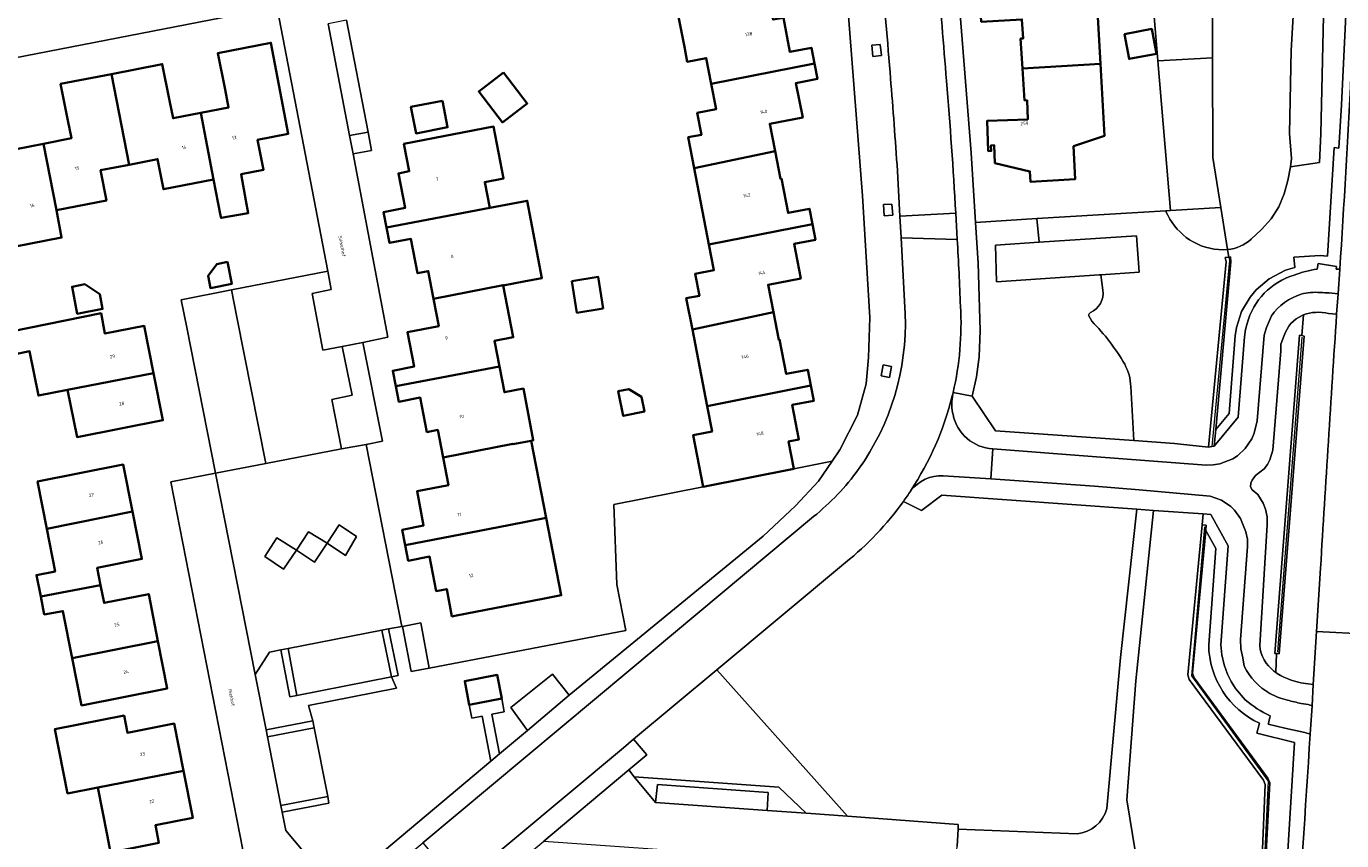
# Model space of a CAD drawing. Header units: metres. Extents: x 197700 to 204338, y 317132 to 325229.
# Tile 75 of 256: x 199098 to 199240, y 320131 to 320218. Entities that reach past the tile are written whole.
import ezdxf
from ezdxf.enums import TextEntityAlignment as Align

# ---------------------------------------------------------------- set-up
doc = ezdxf.new("R2010")
doc.units = ezdxf.units.M
for name, color, linetype, lineweight in [('B-WE-GR-BEPLANTING_CULTUUR_BODEMBEDEKKER-GV', 90, 'Continuous', 18), ('B-WE-GR-BEPLANTING_CULTUUR_BOSPLANTSOEN-GV', 90, 'Continuous', 18), ('B-WE-GR-BEPLANTING_CULTUUR_HEESTERS-GV', 90, 'Continuous', 18), ('B-WE-GR-GROENVOORZIENING-GV', 80, 'Continuous', 18), ('B-WE-GW-TALUD_KRUIN-G', 90, 'Continuous', 18), ('B-WE-IE-TERREINAFSCHEIDING_KUNSTMATIG_MUUR-GV', 90, 'Continuous', 18), ('B-WE-KW-KUNSTWERK_GELUIDSWERING_SCHERM-G', 170, 'Continuous', 18), ('B-WE-OG-BEBOUWING-GV', 7, 'Continuous', 35), ('B-WE-OG-BEBOUWING-T18', 10, 'Continuous', 18), ('B-WE-OG-TERREIN_CULTUURSCHEIDING-GV', 7, 'Continuous', 18), ('B-WE-OG-TERREIN_ERF-GV', 7, 'Continuous', 18), ('B-WE-OG-TOPOGRAFIE-T18', 10, 'Continuous', 18), ('B-WE-OG-WATER_GREPPEL-GV', 160, 'Continuous', 18), ('B-WE-OG-WEG-GV', 7, 'Continuous', 18), ('B-WE-VH-ONVERHARD-GV', 252, 'Continuous', 18), ('B-WE-VH-VERHARDING_ASFALT-GV', 252, 'Continuous', 18), ('B-WE-VH-VERHARDING_BETONSTRAATSTEEN-GV', 252, 'Continuous', 18), ('B-WE-VH-VERHARDING_HALFVERHARDING-GV', 252, 'Continuous', 18), ('B-WE-VH-VERHARDING_TEGEL-GV', 252, 'Continuous', 18)]:
    doc.layers.add(name, color=color, linetype=linetype, lineweight=lineweight)
doc.styles.add('NLCS-ISO-M200-T18', font='NLCS-ISO.ttf', dxfattribs={"height": 0.36})

msp = doc.modelspace()

# ---------------------------------------------------------------- linework, layer by layer
at = {"layer": 'B-WE-GR-BEPLANTING_CULTUUR_BODEMBEDEKKER-GV'}
for points in [[(199133.091, 320206.447), (199133.467, 320204.474), (199135.454, 320204.851), (199135.075, 320206.825)], [(199130.684, 320162.595), (199132.638, 320161.277), (199133.851, 320163.312), (199131.976, 320164.571)], [(199127.367, 320161.862), (199125.254, 320163.164), (199123.955, 320161.172), (199125.987, 320159.814)], [(199127.367, 320161.862), (199129.325, 320160.54), (199130.684, 320162.595), (199128.675, 320163.828)], [(199127.418, 320146.196), (199126.661, 320146.047), (199125.709, 320151.112), (199124.458, 320150.867), (199122.945, 320148.463), (199124.099, 320142.52), (199129.124, 320143.486), (199128.677, 320145.131), (199138.155, 320146.997), (199137.592, 320148.203)]]:
    msp.add_lwpolyline(points, close=True, dxfattribs=at)
at = {"layer": 'B-WE-GR-BEPLANTING_CULTUUR_BOSPLANTSOEN-GV'}
msp.add_lwpolyline([(199231.305, 320128.808), (199231.637, 320136.627), (199231.438, 320137.08), (199223.443, 320147.936), (199223.307, 320148.432), (199224.824, 320164.555), (199224.935, 320165.739), (199219.593, 320166.123), (199217.696, 320147.797), (199216.718, 320134.992), (199217.681, 320129.276)], dxfattribs=at)
at = {"layer": 'B-WE-GR-BEPLANTING_CULTUUR_HEESTERS-GV'}
for points in [[(199220.915, 320198.37), (199207.031, 320197.517), (199207.299, 320194.971), (199217.764, 320195.67), (199218.058, 320191.745), (199213.925, 320191.471), (199214.168, 320189.824)], [(199227.577, 320194.191), (199226.844, 320198.704), (199221.431, 320198.402), (199220.915, 320198.37)], [(199217.163, 320179.441), (199217.47, 320173.635), (199221.867, 320173.329), (199222.511, 320173.256), (199225.516, 320172.914), (199227.412, 320192.866), (199227.33, 320193.337), (199227.709, 320193.379), (199227.577, 320194.191)], [(199212.617, 320187.121), (199212.952, 320186.472)], [(199131.687, 320125.191), (199148.277, 320139.131), (199147.346, 320143.995), (199146.243, 320143.784), (199145.972, 320145.201), (199145.483, 320147.757), (199148.981, 320148.426), (199149.47, 320145.871), (199149.741, 320144.454), (199148.407, 320144.199), (199149.225, 320139.928), (199152.235, 320142.457), (199150.433, 320144.931), (199154.928, 320148.501), (199156.738, 320146.234), (199177.596, 320163.359), (199181.094, 320166.616), (199183.542, 320169.271), (199185.009, 320171.415), (199180.9, 320170.61), (199171.15, 320168.67), (199161.53, 320166.77), (199161.85, 320158.15), (199162.836, 320153.215), (199141.672, 320149.148), (199139.735, 320148.776), (199138.783, 320153.647), (199138.703, 320153.631), (199137.287, 320153.367), (199138.326, 320148.348), (199137.592, 320148.203), (199138.155, 320146.997), (199128.677, 320145.131), (199129.124, 320143.486), (199129.273, 320142.735), (199130.738, 320135.335), (199130.876, 320134.612), (199125.835, 320133.649), (199126.228, 320131.684), (199130.546, 320126.548)]]:
    msp.add_lwpolyline(points, dxfattribs=at)
for points in [[(199221.378, 320197.465, -0.0382681), (199220.915, 320198.37)], [(199220.915, 320198.37, 0.0382681), (199221.378, 320197.465)], [(199223.863, 320195.014, -0.1260126), (199221.378, 320197.465)], [(199221.378, 320197.465, 0.1260126), (199223.863, 320195.014)], [(199227.577, 320194.191, -0.1436186), (199223.863, 320195.014)], [(199223.863, 320195.014, 0.1436186), (199227.577, 320194.191)], [(199214.168, 320189.824, -0.3276202), (199212.827, 320187.418)], [(199212.827, 320187.418, 0.1902875), (199212.617, 320187.121)], [(199212.952, 320186.472, -0.0649952), (199216.502, 320181.872)], [(199216.502, 320181.872, -0.1121714), (199217.163, 320179.441)]]:
    msp.add_lwpolyline(points, format="xyb", dxfattribs=at)
at = {"layer": 'B-WE-GR-GROENVOORZIENING-GV'}
for points in [[(199240.472, 320223.185), (199239.839, 320209.75), (199239.538, 320205.114), (199239.028, 320205.173), (199238.324, 320193.494), (199237.537, 320193.561), (199234.687, 320193.379), (199234.801, 320192.276), (199233.798, 320191.98), (199232.061, 320191.03), (199230.662, 320189.841), (199230.016, 320189.086), (199229.081, 320187.518), (199228.528, 320185.811), (199228.392, 320184.903), (199227.73, 320176.563), (199226.297, 320174.82)], [(199237.222, 320192.085), (199237.323, 320192.686), (199239.295, 320192.353), (199239.275, 320192.094), (199239.658, 320192.078)], [(199226.297, 320174.82), (199226.138, 320173.052), (199228.702, 320176.171), (199229.386, 320184.789), (199229.505, 320185.581), (199229.68, 320186.228)]]:
    msp.add_lwpolyline(points, dxfattribs=at)
for points in [[(199239.658, 320192.078, 0.0034457), (199240.852, 320212.972)], [(199229.68, 320186.228, -0.2619053), (199234.732, 320191.435)], [(199234.732, 320191.435, -0.0610757), (199237.222, 320192.085)]]:
    msp.add_lwpolyline(points, format="xyb", dxfattribs=at)
at = {"layer": 'B-WE-GW-TALUD_KRUIN-G'}
msp.add_lwpolyline([(199226.187, 320263.095), (199226.18, 320262.33), (199226.04, 320246.906), (199225.91, 320232.688), (199225.916, 320230.027), (199225.948, 320214.83), (199225.971, 320204.086), (199226.844, 320198.704)], dxfattribs=at)
at = {"layer": 'B-WE-IE-TERREINAFSCHEIDING_KUNSTMATIG_MUUR-GV'}
for points in [[(199225.879, 320172.995), (199226.138, 320173.052), (199226.297, 320174.82), (199227.924, 320192.887), (199227.899, 320193.4), (199227.709, 320193.379), (199227.33, 320193.337), (199227.412, 320192.866), (199225.516, 320172.914)], [(199235.566, 320184.941), (199235.323, 320184.997), (199232.653, 320150.714), (199232.847, 320150.711), (199233.138, 320150.707), (199235.809, 320184.885)], [(199224.824, 320164.555), (199223.307, 320148.432), (199223.443, 320147.936), (199231.438, 320137.08), (199231.637, 320136.627), (199231.305, 320128.808), (199231.544, 320128.75), (199231.684, 320128.63), (199232.122, 320136.805), (199231.918, 320137.31), (199223.967, 320148.12), (199223.786, 320148.609), (199225.228, 320163.978), (199225.279, 320164.523)]]:
    msp.add_lwpolyline(points, close=True, dxfattribs=at)
at = {"layer": 'B-WE-KW-KUNSTWERK_GELUIDSWERING_SCHERM-G'}
for points in [[(199227.577, 320194.191), (199227.709, 320193.379)], [(199227.709, 320193.379), (199227.767, 320193.019), (199225.879, 320172.995)], [(199232.971, 320150.879), (199235.592, 320184.781)], [(199225.078, 320164.338), (199223.709, 320148.333), (199231.943, 320137.002), (199231.544, 320128.75)]]:
    msp.add_lwpolyline(points, dxfattribs=at)
at = {"layer": 'B-WE-OG-BEBOUWING-GV'}
for points in [[(199205.504, 320213.672), (199213.893, 320214.161), (199213.469, 320221.767), (199210.058, 320222.506), (199209.803, 320226.021), (199205.02, 320225.749), (199205.086, 320224.591), (199201.482, 320223.349), (199201.596, 320221.352), (199201.232, 320221.331), (199201.197, 320221.93), (199200.888, 320221.912), (199201.071, 320218.707), (199205.444, 320218.957), (199205.562, 320216.9), (199205.292, 320216.885)], [(199172, 320212.04), (199183.115, 320214.229), (199182.79, 320215.9), (199180.48, 320215.45), (199179.77, 320219.14), (199178.67, 320218.93), (199178.09, 320221.88), (199168.35, 320219.97), (199168.387, 320219.782), (199169.117, 320216.014), (199169.43, 320214.4), (199171.47, 320214.8)], [(199216.469, 320217.363), (199216.982, 320214.7), (199219.925, 320215.266), (199219.412, 320217.93)], [(199117.089, 320208.906), (199118.447, 320201.725), (199119.216, 320197.851), (199119.266, 320197.601), (199122.18, 320198.112), (199121.933, 320199.468), (199121.418, 320202.302), (199123.83, 320202.77), (199123.19, 320206.01), (199126.5, 320206.65), (199124.62, 320216.45), (199118.91, 320215.32), (199119.697, 320211.398), (199120.08, 320209.49)], [(199107.478, 320213.077), (199109.36, 320203.32), (199112.43, 320203.92), (199113.06, 320200.68), (199118.447, 320201.725), (199117.089, 320208.906), (199114.09, 320208.32), (199113.716, 320210.214), (199112.94, 320214.14)], [(199172, 320212.04), (199172.53, 320209.28), (199170.5, 320208.89), (199170.95, 320206.55), (199169.53, 320206.27), (199170.175, 320202.939), (199178.885, 320204.769), (199178.31, 320207.73), (199181.85, 320208.41), (199181.13, 320212.11), (199183.44, 320212.56), (199183.115, 320214.229)], [(199213.893, 320214.161), (199205.504, 320213.672), (199205.731, 320210.242), (199206.001, 320210.252), (199206.079, 320208.193), (199201.702, 320208.027), (199201.825, 320204.787), (199202.135, 320204.799), (199202.112, 320205.399), (199202.462, 320205.412), (199202.533, 320203.503), (199206.3, 320202.594), (199206.37, 320201.476), (199211.191, 320201.78), (199211.001, 320205.307), (199214.326, 320206.411)], [(199100.169, 320205.583), (199101.539, 320198.433), (199106.92, 320199.48), (199106.29, 320202.72), (199109.36, 320203.32), (199107.478, 320213.077), (199102, 320212.01), (199102.779, 320208.087), (199103.16, 320206.17)], [(199149.666, 320213.252), (199146.99, 320211.201), (199149.541, 320207.873), (199152.216, 320209.924)], [(199090.58, 320209.779), (199092.437, 320200.02), (199093.621, 320193.844), (199102.108, 320195.471), (199101.539, 320198.433), (199100.169, 320205.583), (199097.2, 320205), (199096.815, 320206.925), (199096.03, 320210.85)], [(199143.094, 320210.186), (199139.695, 320209.531), (199140.242, 320206.69), (199143.642, 320207.345)], [(199137.07, 320196.567), (199148.167, 320198.679), (199147.63, 320201.45), (199149.67, 320201.85), (199148.59, 320207.42), (199138.94, 320205.56), (199139.51, 320202.61), (199138.35, 320202.39), (199139.06, 320198.67), (199136.75, 320198.23)], [(199170.175, 320202.939), (199171.766, 320194.719), (199182.906, 320196.909), (199182.58, 320198.59), (199180.28, 320198.14), (199179.56, 320201.83), (199179.46, 320201.81), (199178.885, 320204.769)], [(199137.07, 320196.567), (199137.39, 320194.9), (199139.7, 320195.34), (199140.41, 320191.65), (199141.55, 320191.87), (199142.122, 320188.9), (199149.62, 320190.37), (199149.63, 320190.32), (199151.83, 320190.74), (199153.795, 320191.115), (199152.204, 320199.447), (199148.167, 320198.679)], [(199182.906, 320196.909), (199171.766, 320194.719), (199172.3, 320191.96), (199170.28, 320191.57), (199170.73, 320189.22), (199169.33, 320188.95), (199169.977, 320185.602), (199178.697, 320187.439), (199178.12, 320190.41), (199181.65, 320191.09), (199180.93, 320194.8), (199183.23, 320195.24)], [(199119.952, 320192.858), (199118.807, 320192.637), (199117.868, 320191.346), (199118.118, 320190.048), (199120.409, 320190.49)], [(199160.392, 320187.843), (199159.852, 320191.24), (199157.013, 320190.789), (199157.553, 320187.392)], [(199106.199, 320189.393), (199104.585, 320190.453), (199103.226, 320190.191), (199103.786, 320187.286), (199106.504, 320187.809)], [(199142.122, 320188.9), (199142.69, 320185.95), (199139.32, 320185.3), (199140.03, 320181.59), (199137.73, 320181.15), (199138.055, 320179.482), (199149.213, 320181.611), (199148.68, 320184.36), (199150.7, 320184.75), (199150.7, 320184.752), (199149.63, 320190.32), (199149.62, 320190.37)], [(199102.754, 320179.104), (199112.001, 320180.895), (199111, 320185.98), (199106.772, 320185.157), (199106.346, 320187.346), (199096.675, 320185.358), (199097.145, 320182.944), (199098.664, 320183.249), (199099.607, 320178.484)], [(199169.977, 320185.602), (199171.572, 320177.35), (199182.716, 320179.578), (199182.39, 320181.26), (199180.08, 320180.81), (199179.37, 320184.51), (199179.27, 320184.49), (199178.697, 320187.439)], [(199152.641, 320173.627), (199152.86, 320173.67), (199151.79, 320179.23), (199149.75, 320178.84), (199149.213, 320181.611), (199138.055, 320179.482), (199138.38, 320177.81), (199140.69, 320178.26), (199141.41, 320174.55), (199142.58, 320174.78), (199143.15, 320171.81), (199150.65, 320173.29), (199150.66, 320173.24)], [(199112.001, 320180.895), (199102.754, 320179.104), (199103.76, 320174.02), (199113, 320175.82)], [(199164.5, 320178.348), (199163.142, 320179.175), (199161.999, 320178.943), (199162.538, 320176.292), (199164.824, 320176.757)], [(199182.716, 320179.578), (199171.572, 320177.35), (199172.1, 320174.62), (199170.07, 320174.23), (199171.15, 320168.67), (199180.9, 320170.61), (199180.33, 320173.55), (199181.45, 320173.77), (199180.73, 320177.47), (199183.04, 320177.91)], [(199154.26, 320165.31), (199152.641, 320173.627), (199150.66, 320173.24), (199150.65, 320173.29), (199143.15, 320171.81), (199143.72, 320168.84), (199140.35, 320168.19), (199141.06, 320164.5), (199138.76, 320164.05), (199139.081, 320162.373), (199150.244, 320164.529)], [(199100.505, 320164.15), (199109.733, 320165.991), (199108.73, 320171.06), (199099.51, 320169.22)], [(199109.733, 320165.991), (199100.505, 320164.15), (199101.406, 320159.561), (199099.4, 320159.168), (199099.855, 320156.847), (199106.305, 320158.084), (199105.936, 320159.954), (199110.74, 320160.9)], [(199150.244, 320164.529), (199139.081, 320162.373), (199139.4, 320160.71), (199141.71, 320161.16), (199142.42, 320157.44), (199143.55, 320157.66), (199144.11, 320154.71), (199144.613, 320154.807), (199148.678, 320155.593), (199153.89, 320156.6), (199155.879, 320156.987), (199154.26, 320165.31)], [(199103.243, 320150.215), (199112.474, 320152.056), (199111.48, 320157.11), (199106.682, 320156.165), (199106.305, 320158.084), (199099.855, 320156.847), (199100.23, 320154.932), (199102.24, 320155.29)], [(199103.243, 320150.215), (199104.245, 320145.147), (199113.475, 320146.966), (199112.474, 320152.056)], [(199149.47, 320145.871), (199148.981, 320148.426), (199145.483, 320147.757), (199145.972, 320145.201)], [(199105.989, 320136.292), (199115.223, 320138.112), (199114.23, 320143.18), (199109.186, 320142.193), (199108.823, 320144.048), (199101.384, 320142.594), (199102.739, 320135.665)], [(199115.223, 320138.112), (199105.989, 320136.292), (199106.99, 320131.21), (199107.361, 320129.319), (199112.562, 320130.338), (199112.19, 320132.236), (199116.219, 320133.031)]]:
    msp.add_lwpolyline(points, close=True, dxfattribs=at)
at = {"layer": 'B-WE-OG-TERREIN_CULTUURSCHEIDING-GV'}
for points in [[(199230.115, 320195.293), (199231.235, 320196.353), (199232.25, 320197.514), (199233.079, 320198.78), (199233.665, 320200.176), (199234.067, 320201.629), (199234.363, 320203.108), (199234.436, 320204), (199234.229, 320206.671), (199234.412, 320215.621), (199235.456, 320233.494), (199235.76, 320242.44), (199235.834, 320250), (199235.583, 320275.147)], [(199226.187, 320263.095), (199226.18, 320262.33), (199226.04, 320246.906), (199225.91, 320232.688), (199225.916, 320230.027), (199225.948, 320214.83), (199225.971, 320204.086), (199226.844, 320198.704), (199227.577, 320194.191)], [(199200.446, 320197.113), (199200.723, 320192.713), (199200.944, 320185.473), (199200.829, 320182.64), (199200.54, 320180.507), (199200.095, 320178.401), (199202.604, 320174.669), (199217.47, 320173.635), (199217.163, 320179.441)], [(199214.168, 320189.824), (199213.925, 320191.471), (199213.75, 320191.459), (199202.726, 320190.725), (199202.617, 320194.658), (199207.299, 320194.971), (199207.031, 320197.517), (199200.446, 320197.113)], [(199212.952, 320186.472), (199212.617, 320187.121)], [(199232.847, 320150.711), (199232.653, 320150.714), (199235.323, 320184.997), (199235.566, 320184.941), (199235.753, 320187.159)], [(199235.753, 320187.159), (199235.566, 320184.941)], [(199239.309, 320187.169), (199239.313, 320187.228), (199238.45, 320187.323)], [(199233.68, 320184.947), (199233.305, 320184.027), (199233.312, 320183.303), (199232.44, 320172.602), (199232.128, 320171.554), (199231.878, 320171.067), (199231.51, 320170.598), (199230.565, 320169.873), (199230.211, 320169.393), (199230.062, 320169.045), (199230.053, 320168.666), (199230.222, 320168.319), (199230.813, 320167.83), (199231.416, 320166.918), (199231.672, 320166.251), (199231.837, 320165.417), (199231.853, 320164.567), (199231.042, 320151.571)], [(199235.566, 320184.941), (199235.809, 320184.885), (199233.138, 320150.707), (199232.847, 320150.711), (199232.751, 320148.698)], [(199214.568, 320134.037), (199216.038, 320150.287), (199217.821, 320166.252), (199196.825, 320167.766), (199194.647, 320166.112), (199192.684, 320167.086)], [(199224.935, 320165.739), (199224.824, 320164.555), (199225.279, 320164.523), (199225.228, 320163.978), (199226.307, 320162.023), (199225.541, 320151.66)], [(199229.476, 320145.728), (199228.443, 320146.967), (199227.949, 320147.699), (199227.556, 320148.489), (199227.193, 320149.52), (199226.951, 320150.586), (199226.846, 320151.675), (199227.632, 320162.313), (199225.774, 320165.679), (199224.935, 320165.739)], [(199225.541, 320151.66), (199226.307, 320162.023), (199225.228, 320163.978), (199223.786, 320148.609), (199223.967, 320148.12), (199231.918, 320137.31), (199232.122, 320136.805), (199231.684, 320128.63)], [(199186.465, 320160.524), (199172.627, 320148.98), (199186.686, 320133.217), (199198.588, 320132.324), (199198.574, 320131.839)], [(199236.244, 320147.475), (199236.802, 320147.388), (199237.156, 320153.091), (199237.579, 320159.919)], [(199232.751, 320148.698), (199232.847, 320150.711)], [(199231.019, 320143.223), (199230.716, 320142.141), (199234.786, 320141.146), (199231.079, 320080.984), (199229.332, 320052.478), (199225.423, 319992.391), (199224.179, 319975.323), (199224.592, 319975.304), (199220.412, 319924.268), (199217.477, 319895.192), (199213.984, 319866.376), (199212.795, 319857.573), (199209.004, 319831.199), (199206.103, 319813.416), (199202.966, 319795.763), (199204.245, 319795.529), (199206.706, 319810.197), (199207.773, 319816.517)], [(199217.477, 319895.192), (199220.412, 319924.268), (199224.592, 319975.304), (199224.179, 319975.323), (199225.423, 319992.391), (199229.332, 320052.478), (199231.079, 320080.984), (199234.786, 320141.146), (199230.716, 320142.141), (199231.019, 320143.223)], [(199236.473, 320142.047), (199235.887, 320142.209), (199233.749, 320142.699), (199231.926, 320143.122)], [(199198.574, 320131.839), (199211.378, 320131.331)]]:
    msp.add_lwpolyline(points, dxfattribs=at)
for points in [[(199227.577, 320194.191, 0.1511948), (199230.115, 320195.293)], [(199212.827, 320187.418, 0.3276202), (199214.168, 320189.824)], [(199212.617, 320187.121, -0.1902875), (199212.827, 320187.418)], [(199235.601, 320187.094, 0.2245887), (199233.68, 320184.947)], [(199235.753, 320187.159, 0.0103195), (199235.601, 320187.094)], [(199237.032, 320187.426, 0.0879456), (199235.753, 320187.159)], [(199238.45, 320187.323, 0.074067), (199237.032, 320187.426)], [(199237.579, 320159.919, -0.0019145), (199239.309, 320187.169)], [(199216.502, 320181.872, 0.0649952), (199212.952, 320186.472)], [(199217.163, 320179.441, 0.1121714), (199216.502, 320181.872)], [(199192.684, 320167.086, -0.0681556), (199186.465, 320160.524)], [(199231.019, 320143.223, -0.2882511), (199225.541, 320151.66)], [(199225.541, 320151.66, 0.2882511), (199231.019, 320143.223)], [(199231.042, 320151.571, 0.2189771), (199232.569, 320148.842)], [(199232.569, 320148.842, 0.0121055), (199232.751, 320148.698)], [(199232.751, 320148.698, 0.083002), (199234.172, 320147.96)], [(199234.172, 320147.96, 0.0729466), (199236.244, 320147.475)], [(199232.159, 320144.034, -0.0699249), (199229.476, 320145.728)], [(199231.926, 320143.122, 0.0381295), (199232.159, 320144.034)], [(199233.53, 320093.266, -0.0033813), (199236.473, 320142.047)], [(199211.378, 320131.331, 0.3253129), (199214.568, 320134.037)]]:
    msp.add_lwpolyline(points, format="xyb", dxfattribs=at)
for points in [[(199120.962, 320186.932), (199124.088, 320171.17), (199132.235, 320172.739), (199131.174, 320178.049), (199133.354, 320178.508), (199132.289, 320183.751), (199130.222, 320183.369), (199129.068, 320189.469), (199131.118, 320189.881), (199130.739, 320191.864), (199120.384, 320189.846)], [(199163.133, 320138.224), (199163.732, 320137.472), (199179.292, 320136.33), (199182.217, 320133.552), (199186.686, 320133.217), (199172.627, 320148.98), (199163.653, 320141.494), (199165.07, 320139.827)]]:
    msp.add_lwpolyline(points, close=True, dxfattribs=at)
at = {"layer": 'B-WE-OG-TERREIN_ERF-GV'}
for points in [[(199198.575, 320222.243), (199199.975, 320204.585), (199200.446, 320197.113), (199207.031, 320197.517), (199220.915, 320198.37), (199221.431, 320198.402), (199220.074, 320214.504), (199218.805, 320229.619)], [(199179.77, 320219.14), (199180.48, 320215.45), (199182.79, 320215.9), (199183.115, 320214.229), (199183.44, 320212.56), (199181.13, 320212.11), (199181.85, 320208.41), (199178.31, 320207.73), (199178.885, 320204.769), (199179.46, 320201.81), (199179.56, 320201.83), (199180.28, 320198.14), (199182.58, 320198.59), (199182.906, 320196.909), (199183.23, 320195.24), (199180.93, 320194.8), (199181.65, 320191.09), (199178.12, 320190.41), (199178.697, 320187.439), (199179.27, 320184.49), (199179.37, 320184.51), (199180.08, 320180.81), (199182.39, 320181.26), (199182.716, 320179.578), (199183.04, 320177.91), (199180.73, 320177.47), (199181.45, 320173.77), (199180.33, 320173.55), (199180.9, 320170.61), (199185.009, 320171.415), (199185.839, 320172.627), (199187.735, 320176.383), (199188.681, 320179.738), (199188.927, 320182.591), (199189.071, 320186.896), (199188.304, 320199.961), (199186.46, 320223.518)], [(199121.588, 320129.61), (199113.851, 320169.194), (199118.678, 320170.144), (199115.573, 320185.799), (199114.979, 320188.793), (199120.384, 320189.846), (199130.739, 320191.864), (199124.99, 320221.903), (199121.859, 320221.299), (199120.567, 320219.386), (199083.24, 320212.145)], [(199213.469, 320221.767), (199213.893, 320214.161), (199214.326, 320206.411), (199211.001, 320205.307), (199211.191, 320201.78), (199206.37, 320201.476), (199206.3, 320202.594), (199202.533, 320203.503), (199202.462, 320205.412), (199202.112, 320205.399), (199202.135, 320204.799), (199201.825, 320204.787), (199201.702, 320208.027), (199206.079, 320208.193), (199206.001, 320210.252), (199205.731, 320210.242), (199205.504, 320213.672), (199205.292, 320216.885), (199205.562, 320216.9), (199205.444, 320218.957)], [(199132.763, 320218.863), (199135.075, 320206.825), (199135.454, 320204.851), (199133.467, 320204.474), (199137.222, 320184.765), (199134.506, 320184.176), (199136.62, 320173.579), (199134.878, 320173.211), (199138.703, 320153.631), (199138.783, 320153.647), (199140.744, 320154.038), (199141.672, 320149.148), (199162.836, 320153.215), (199161.85, 320158.15), (199161.53, 320166.77), (199171.15, 320168.67), (199170.07, 320174.23), (199172.1, 320174.62), (199171.572, 320177.35), (199169.977, 320185.602), (199169.33, 320188.95), (199170.73, 320189.22), (199170.28, 320191.57), (199172.3, 320191.96), (199171.766, 320194.719), (199170.175, 320202.939), (199169.53, 320206.27), (199170.95, 320206.55), (199170.5, 320208.89), (199172.53, 320209.28), (199172, 320212.04), (199171.47, 320214.8), (199169.43, 320214.4), (199169.117, 320216.014), (199168.387, 320219.782)], [(199097.2, 320205), (199100.169, 320205.583), (199103.16, 320206.17), (199102.779, 320208.087), (199102, 320212.01), (199107.478, 320213.077), (199112.94, 320214.14), (199113.716, 320210.214), (199114.09, 320208.32), (199117.089, 320208.906), (199120.08, 320209.49), (199119.697, 320211.398), (199118.91, 320215.32), (199124.62, 320216.45), (199126.5, 320206.65), (199123.19, 320206.01), (199123.83, 320202.77), (199121.418, 320202.302), (199121.933, 320199.468), (199122.18, 320198.112), (199119.266, 320197.601), (199119.216, 320197.851), (199118.447, 320201.725), (199113.06, 320200.68), (199112.43, 320203.92), (199109.36, 320203.32), (199106.29, 320202.72), (199106.92, 320199.48), (199101.539, 320198.433), (199102.108, 320195.471), (199093.621, 320193.844)], [(199107.361, 320129.319), (199106.99, 320131.21), (199105.989, 320136.292), (199102.739, 320135.665), (199101.384, 320142.594), (199108.823, 320144.048), (199109.186, 320142.193), (199114.23, 320143.18), (199115.223, 320138.112), (199116.219, 320133.031), (199112.19, 320132.236), (199112.562, 320130.338)]]:
    msp.add_lwpolyline(points, dxfattribs=at)
for points in [[(199225.916, 320230.027), (199218.805, 320229.619), (199220.074, 320214.504), (199225.948, 320214.83)], [(199216.469, 320217.363), (199219.412, 320217.93), (199219.925, 320215.266), (199216.982, 320214.7)], [(199226.844, 320198.704), (199225.971, 320204.086), (199225.948, 320214.83), (199220.074, 320214.504), (199221.431, 320198.402)], [(199149.666, 320213.252), (199152.216, 320209.924), (199149.541, 320207.873), (199146.99, 320211.201)], [(199143.094, 320210.186), (199143.642, 320207.345), (199140.242, 320206.69), (199139.695, 320209.531)], [(199152.641, 320173.627), (199154.26, 320165.31), (199155.879, 320156.987), (199153.89, 320156.6), (199148.678, 320155.593), (199144.613, 320154.807), (199144.11, 320154.71), (199143.55, 320157.66), (199142.42, 320157.44), (199141.71, 320161.16), (199139.4, 320160.71), (199139.081, 320162.373), (199138.76, 320164.05), (199141.06, 320164.5), (199140.35, 320168.19), (199143.72, 320168.84), (199143.15, 320171.81), (199142.58, 320174.78), (199141.41, 320174.55), (199140.69, 320178.26), (199138.38, 320177.81), (199138.055, 320179.482), (199137.73, 320181.15), (199140.03, 320181.59), (199139.32, 320185.3), (199142.69, 320185.95), (199142.122, 320188.9), (199141.55, 320191.87), (199140.41, 320191.65), (199139.7, 320195.34), (199137.39, 320194.9), (199137.07, 320196.567), (199136.75, 320198.23), (199139.06, 320198.67), (199138.35, 320202.39), (199139.51, 320202.61), (199138.94, 320205.56), (199148.59, 320207.42), (199149.67, 320201.85), (199147.63, 320201.45), (199148.167, 320198.679), (199152.204, 320199.447), (199153.795, 320191.115), (199151.83, 320190.74), (199149.63, 320190.32), (199150.7, 320184.752), (199150.7, 320184.75), (199148.68, 320184.36), (199149.213, 320181.611), (199149.75, 320178.84), (199151.79, 320179.23), (199152.86, 320173.67)], [(199119.952, 320192.858), (199120.409, 320190.49), (199118.118, 320190.048), (199117.868, 320191.346), (199118.807, 320192.637)], [(199157.553, 320187.392), (199157.013, 320190.789), (199159.852, 320191.24), (199160.392, 320187.843)], [(199106.199, 320189.393), (199106.504, 320187.809), (199103.786, 320187.286), (199103.226, 320190.191), (199104.585, 320190.453)], [(199106.772, 320185.157), (199111, 320185.98), (199112.001, 320180.895), (199113, 320175.82), (199103.76, 320174.02), (199102.754, 320179.104), (199099.607, 320178.484), (199098.664, 320183.249), (199097.145, 320182.944), (199096.675, 320185.358), (199106.346, 320187.346)], [(199164.5, 320178.348), (199164.824, 320176.757), (199162.538, 320176.292), (199161.999, 320178.943), (199163.142, 320179.175)], [(199109.733, 320165.991), (199110.74, 320160.9), (199105.936, 320159.954), (199106.305, 320158.084), (199106.682, 320156.165), (199111.48, 320157.11), (199112.474, 320152.056), (199113.475, 320146.966), (199104.245, 320145.147), (199103.243, 320150.215), (199102.24, 320155.29), (199100.23, 320154.932), (199099.855, 320156.847), (199099.4, 320159.168), (199101.406, 320159.561), (199100.505, 320164.15), (199099.51, 320169.22), (199108.73, 320171.06)], [(199138.783, 320153.647), (199139.735, 320148.776), (199141.672, 320149.148), (199140.744, 320154.038)]]:
    msp.add_lwpolyline(points, close=True, dxfattribs=at)
at = {"layer": 'B-WE-OG-WATER_GREPPEL-GV'}
msp.add_lwpolyline([(199234.363, 320203.108), (199237.455, 320203.554), (199237.616, 320206.659), (199238.138, 320230.453), (199238.472, 320250), (199238.803, 320278.701), (199238.693, 320284.921), (199238.456, 320291.17), (199238.114, 320297.415), (199237.667, 320303.653), (199237.115, 320309.882), (199236.751, 320312.015), (199234.84, 320311.962), (199234.985, 320309.628), (199235.317, 320302.072), (199235.53, 320294.512), (199235.583, 320275.147), (199235.834, 320250), (199235.76, 320242.44), (199235.456, 320233.494), (199234.412, 320215.621), (199234.229, 320206.671), (199234.436, 320204)], close=True, dxfattribs=at)
at = {"layer": 'B-WE-OG-WEG-GV'}
for points in [[(199238.114, 320297.415), (199238.456, 320291.17), (199238.693, 320284.921), (199238.803, 320278.701), (199238.472, 320250), (199238.138, 320230.453), (199237.616, 320206.659), (199237.455, 320203.554), (199234.363, 320203.108), (199234.067, 320201.629), (199233.665, 320200.176), (199233.079, 320198.78), (199232.25, 320197.514), (199231.235, 320196.353), (199230.115, 320195.293)], [(199227.577, 320194.191), (199227.709, 320193.379), (199227.899, 320193.4), (199227.924, 320192.887), (199226.297, 320174.82), (199227.73, 320176.563), (199228.392, 320184.903), (199228.528, 320185.811), (199229.081, 320187.518), (199230.016, 320189.086), (199230.662, 320189.841), (199232.061, 320191.03), (199233.798, 320191.98), (199234.801, 320192.276), (199234.687, 320193.379), (199237.537, 320193.561), (199238.324, 320193.494), (199239.028, 320205.173), (199239.538, 320205.114), (199239.839, 320209.75), (199240.472, 320223.185)]]:
    msp.add_lwpolyline(points, dxfattribs=at)
msp.add_lwpolyline([(199230.115, 320195.293, -0.1511948), (199227.577, 320194.191)], format="xyb", dxfattribs=at)
at = {"layer": 'B-WE-VH-ONVERHARD-GV'}
for points in [[(199190.185, 320216.244), (199189.287, 320216.196), (199189.404, 320214.982), (199190.316, 320215.06)], [(199191.454, 320199.076), (199190.541, 320199.039), (199190.62, 320197.814), (199191.54, 320197.881)], [(199191.399, 320181.609), (199190.517, 320181.803), (199190.282, 320180.621), (199191.189, 320180.434)]]:
    msp.add_lwpolyline(points, close=True, dxfattribs=at)
at = {"layer": 'B-WE-VH-VERHARDING_ASFALT-GV'}
for points in [[(199190.185, 320225.61, -0.0023521), (199191.256, 320213.263)], [(199197.326, 320212.347, 0.0026451), (199196.349, 320224.08)], [(199191.256, 320213.263, -0.0025124), (199192.005, 320203.309)], [(199240.852, 320212.972, -0.0034457), (199239.658, 320192.078)], [(199198.329, 320198.123, 0.0058359), (199197.326, 320212.347)], [(199198.835, 320188.085, 0.0030627), (199198.489, 320195.283)], [(199192.889, 320187.264, -0.165647), (199187.856, 320170.549)], [(199198.037, 320178.821, 0.0717197), (199198.835, 320188.085)], [(199239.309, 320187.169, 0.0019145), (199237.579, 320159.919)], [(199193.483, 320168.251, 0.0839318), (199197.946, 320178.44)], [(199187.856, 320170.549, -0.0670279), (199183.027, 320165.457)], [(199192.684, 320167.086, 0.010445), (199193.479, 320168.245)], [(199186.465, 320160.524, 0.0681556), (199192.684, 320167.086)], [(199236.473, 320142.047, 0.0033813), (199233.53, 320093.266)], [(199214.568, 320134.037, -0.3253129), (199211.378, 320131.331)]]:
    msp.add_lwpolyline(points, format="xyb", dxfattribs=at)
for points in [[(199192.005, 320203.309), (199192.31, 320197.779), (199198.329, 320198.123)], [(199198.489, 320195.283), (199192.439, 320195.438), (199192.889, 320187.264)], [(199239.658, 320192.078), (199239.469, 320189.412), (199239.313, 320187.228), (199239.309, 320187.169)], [(199237.579, 320159.919), (199237.156, 320153.091), (199242.701, 320152.813), (199248.566, 320152.423), (199250.904, 320186.716), (199250.893, 320186.861)], [(199197.946, 320178.44), (199197.993, 320178.632), (199197.993, 320178.635), (199198.037, 320178.821)], [(199193.479, 320168.245), (199193.483, 320168.251)], [(199208.163, 319992.733), (199210.498, 320007.348), (199211.879, 320011.337), (199218.348, 320022.482), (199219.776, 320028.133), (199221.238, 320052.627), (199223.176, 320074.644), (199225.377, 320108.055), (199224.981, 320112.829), (199222.965, 320117.911), (199217.681, 320129.276), (199216.718, 320134.992), (199217.696, 320147.797), (199219.593, 320166.123), (199217.821, 320166.252), (199216.038, 320150.287), (199214.568, 320134.037)], [(199183.027, 320165.457), (199163.137, 320148.876), (199140.985, 320130.358), (199144.824, 320125.777), (199162.564, 320140.585), (199163.653, 320141.494)], [(199163.653, 320141.494), (199172.627, 320148.98), (199186.465, 320160.524)], [(199249.383, 320152.369), (199248.566, 320152.423), (199242.701, 320152.813), (199237.156, 320153.091), (199236.802, 320147.388), (199236.662, 320145.109), (199236.473, 320142.047)], [(199211.378, 320131.331), (199198.574, 320131.839), (199198.476, 320130.011)]]:
    msp.add_lwpolyline(points, dxfattribs=at)
msp.add_lwpolyline([(199198.489, 320195.283), (199198.411, 320196.703), (199198.329, 320198.123), (199192.31, 320197.779), (199192.439, 320195.438)], close=True, dxfattribs=at)
at = {"layer": 'B-WE-VH-VERHARDING_BETONSTRAATSTEEN-GV'}
for points in [[(199083.24, 320212.145), (199120.567, 320219.386), (199121.859, 320221.299), (199124.99, 320221.903), (199123.072, 320231.923), (199121.768, 320230.025), (199121.769, 320230.025), (199117.608, 320223.967), (199112.343, 320222.951), (199100.04, 320220.576), (199094.075, 320219.425)], [(199124.99, 320221.903), (199130.739, 320191.864), (199131.118, 320189.881), (199129.068, 320189.469), (199130.222, 320183.369), (199132.289, 320183.751), (199134.506, 320184.176), (199137.222, 320184.765), (199133.467, 320204.474), (199133.091, 320206.447), (199130.79, 320218.497)], [(199197.956, 320178.334), (199197.993, 320178.632), (199197.946, 320178.44)], [(199196.965, 320169.857), (199202.081, 320169.504), (199202.325, 320172.748)]]:
    msp.add_lwpolyline(points, dxfattribs=at)
for points in [[(199130.79, 320218.497), (199133.091, 320206.447), (199135.075, 320206.825), (199132.763, 320218.863)], [(199124.088, 320171.17), (199120.962, 320186.932), (199120.384, 320189.846), (199114.979, 320188.793), (199115.573, 320185.799), (199118.678, 320170.144)], [(199126.466, 320151.26), (199136.552, 320153.228), (199137.287, 320153.367), (199138.703, 320153.631), (199134.878, 320173.211), (199132.235, 320172.739), (199124.088, 320171.17), (199118.678, 320170.144), (199122.945, 320148.463), (199124.458, 320150.867), (199125.709, 320151.112)], [(199125.691, 320134.371), (199124.245, 320141.769), (199124.099, 320142.52), (199122.945, 320148.463), (199118.678, 320170.144), (199113.851, 320169.194), (199121.588, 320129.61), (199126.777, 320123.402), (199130.546, 320126.548), (199126.228, 320131.684), (199125.835, 320133.649)], [(199130.684, 320162.595), (199131.976, 320164.571), (199133.851, 320163.312), (199132.638, 320161.277)], [(199127.367, 320161.862), (199125.987, 320159.814), (199123.955, 320161.172), (199125.254, 320163.164)], [(199130.684, 320162.595), (199129.325, 320160.54), (199127.367, 320161.862), (199128.675, 320163.828)], [(199136.552, 320153.228), (199126.466, 320151.26), (199127.418, 320146.196), (199137.592, 320148.203)], [(199124.245, 320141.769), (199125.691, 320134.371), (199130.738, 320135.335), (199129.273, 320142.735)], [(199163.732, 320137.472), (199163.133, 320138.224), (199153.995, 320130.54), (199198.276, 320127.397), (199198.476, 320130.011), (199198.574, 320131.839), (199198.588, 320132.324), (199186.686, 320133.217), (199182.217, 320133.552), (199178.035, 320133.843), (199166.027, 320134.701)], [(199178.035, 320133.843), (199178.135, 320135.758), (199166.219, 320136.626), (199166.027, 320134.701)]]:
    msp.add_lwpolyline(points, close=True, dxfattribs=at)
for points in [[(199197.946, 320178.44, -0.0839318), (199193.483, 320168.251)], [(199198.03, 320176.44, -0.0950569), (199197.956, 320178.334)], [(199202.325, 320172.748, -0.342878), (199198.03, 320176.44)], [(199193.483, 320168.251, -0.2413027), (199196.965, 320169.857)]]:
    msp.add_lwpolyline(points, format="xyb", dxfattribs=at)
at = {"layer": 'B-WE-VH-VERHARDING_HALFVERHARDING-GV'}
msp.add_lwpolyline([(199202.617, 320194.658), (199202.726, 320190.725), (199213.75, 320191.459), (199213.925, 320191.471), (199218.058, 320191.745), (199217.764, 320195.67), (199207.299, 320194.971)], close=True, dxfattribs=at)
at = {"layer": 'B-WE-VH-VERHARDING_TEGEL-GV'}
for points in [[(199185.022, 320270.665), (199184.246, 320270.568), (199184.267, 320270.449), (199183.351, 320270.329), (199183.332, 320270.453), (199181.18, 320270.182), (199181.408, 320268.273), (199182.279, 320262.026), (199182.967, 320257.095), (199183.544, 320252.053), (199185.456, 320234.396), (199185.647, 320232.417), (199185.821, 320230.616), (199186.267, 320225.988), (199186.46, 320223.518), (199188.304, 320199.961), (199189.071, 320186.896), (199188.927, 320182.591), (199188.681, 320179.738), (199187.735, 320176.383), (199185.839, 320172.627), (199185.009, 320171.415)], [(199200.095, 320178.401), (199200.54, 320180.507), (199200.829, 320182.64), (199200.944, 320185.473), (199200.723, 320192.713), (199200.446, 320197.113), (199199.975, 320204.585), (199198.575, 320222.243), (199197.501, 320233.873), (199195.944, 320248.14), (199196.424, 320249.006), (199197.04, 320249.782), (199197.409, 320250.841), (199197.473, 320251.643), (199196.141, 320262.639), (199195.783, 320263.432), (199195.144, 320264.336), (199193.962, 320265.462), (199193.788, 320265.848), (199193.016, 320271.672), (199190.959, 320271.413), (199191.36, 320268.377), (199191.789, 320265.082)], [(199192.889, 320187.264), (199192.439, 320195.438), (199192.31, 320197.779), (199192.005, 320203.309)], [(199198.329, 320198.123), (199198.411, 320196.703), (199198.489, 320195.283)], [(199238.524, 320189.532), (199239.469, 320189.412), (199239.658, 320192.078), (199239.275, 320192.094), (199239.295, 320192.353), (199237.323, 320192.686), (199237.222, 320192.085)], [(199238.45, 320187.323), (199239.313, 320187.228), (199239.469, 320189.412), (199238.524, 320189.532)], [(199232.293, 320187.06), (199232.098, 320186.574), (199231.752, 320185.804), (199231.529, 320184.99), (199230.761, 320175.764), (199230.452, 320174.451), (199230.177, 320173.834), (199229.481, 320172.787), (199228.627, 320171.996), (199228.131, 320171.688), (199226.744, 320171.149), (199226.009, 320171.018), (199225.263, 320170.998), (199213.011, 320171.933), (199202.325, 320172.748), (199202.081, 320169.504), (199213.246, 320168.748), (199218.056, 320168.336), (199225.697, 320167.673), (199226.933, 320167.21), (199227.939, 320166.538), (199228.333, 320166.154), (199228.967, 320165.256), (199229.551, 320163.805), (199229.703, 320163.035), (199229.736, 320162.251), (199228.964, 320152.231), (199229.003, 320151.237), (199229.21, 320150.265), (199229.376, 320149.353)], [(199202.325, 320172.748), (199213.011, 320171.933), (199225.263, 320170.998), (199226.009, 320171.018), (199226.744, 320171.149), (199228.131, 320171.688), (199228.627, 320171.996), (199229.481, 320172.787), (199230.177, 320173.834), (199230.452, 320174.451), (199230.761, 320175.764), (199231.529, 320184.99), (199231.752, 320185.804), (199232.098, 320186.574), (199232.293, 320187.06)], [(199229.68, 320186.228), (199229.505, 320185.581), (199229.386, 320184.789), (199228.702, 320176.171), (199226.138, 320173.052)], [(199231.042, 320151.571), (199231.853, 320164.567), (199231.837, 320165.417), (199231.672, 320166.251), (199231.416, 320166.918), (199230.813, 320167.83), (199230.222, 320168.319), (199230.053, 320168.666), (199230.062, 320169.045), (199230.211, 320169.393), (199230.565, 320169.873), (199231.51, 320170.598), (199231.878, 320171.067), (199232.128, 320171.554), (199232.44, 320172.602), (199233.312, 320183.303), (199233.305, 320184.027), (199233.68, 320184.947)], [(199226.138, 320173.052), (199225.879, 320172.995), (199225.516, 320172.914), (199222.511, 320173.256), (199221.867, 320173.329), (199217.47, 320173.635), (199202.604, 320174.669), (199200.095, 320178.401), (199198.037, 320178.821), (199197.993, 320178.635), (199197.993, 320178.632), (199197.956, 320178.334)], [(199198.037, 320178.821), (199200.095, 320178.401)], [(199185.009, 320171.415), (199183.542, 320169.271), (199181.094, 320166.616), (199177.596, 320163.359), (199156.738, 320146.234), (199152.235, 320142.457), (199149.225, 320139.928), (199148.277, 320139.131), (199131.687, 320125.191)], [(199229.376, 320149.353), (199229.21, 320150.265), (199229.003, 320151.237), (199228.964, 320152.231), (199229.736, 320162.251), (199229.703, 320163.035), (199229.551, 320163.805), (199228.967, 320165.256), (199228.333, 320166.154), (199227.939, 320166.538), (199226.933, 320167.21), (199225.697, 320167.673), (199218.056, 320168.336), (199213.246, 320168.748), (199202.081, 320169.504), (199196.965, 320169.857)], [(199192.684, 320167.086), (199194.647, 320166.112), (199196.825, 320167.766), (199217.821, 320166.252)], [(199193.483, 320168.251), (199193.479, 320168.245)], [(199217.821, 320166.252), (199219.593, 320166.123), (199224.935, 320165.739), (199225.774, 320165.679), (199227.632, 320162.313), (199226.846, 320151.675), (199226.951, 320150.586), (199227.193, 320149.52), (199227.556, 320148.489), (199227.949, 320147.699), (199228.443, 320146.967), (199229.476, 320145.728)], [(199119.731, 320112.594), (199138.798, 320128.53), (199140.985, 320130.358), (199163.137, 320148.876), (199183.027, 320165.457)], [(199235.509, 320145.351), (199236.24, 320145.222), (199236.662, 320145.109), (199236.802, 320147.388), (199236.244, 320147.475)], [(199231.926, 320143.122), (199233.749, 320142.699), (199235.887, 320142.209), (199236.473, 320142.047), (199236.662, 320145.109), (199236.24, 320145.222), (199235.509, 320145.351)], [(199133.253, 320113.227), (199153.995, 320130.54), (199163.133, 320138.224), (199165.07, 320139.827), (199163.653, 320141.494), (199162.564, 320140.585), (199144.824, 320125.777), (199142.637, 320123.952), (199102.187, 320090.19), (199074.345, 320066.915), (199072.192, 320065.117), (199035.982, 320034.893)]]:
    msp.add_lwpolyline(points, dxfattribs=at)
for points in [[(199191.256, 320213.263, 0.0023521), (199190.185, 320225.61)], [(199196.349, 320224.08, -0.0026451), (199197.326, 320212.347)], [(199192.005, 320203.309, 0.0025124), (199191.256, 320213.263)], [(199197.326, 320212.347, -0.0058359), (199198.329, 320198.123)], [(199198.489, 320195.283, -0.0030627), (199198.835, 320188.085)], [(199234.732, 320191.435, 0.2619053), (199229.68, 320186.228)], [(199237.222, 320192.085, 0.0610757), (199234.732, 320191.435)], [(199235.499, 320189.394, 0.1632243), (199232.293, 320187.06)], [(199232.293, 320187.06, -0.1632243), (199235.499, 320189.394)], [(199237.537, 320189.553, 0.0986382), (199235.499, 320189.394)], [(199235.499, 320189.394, -0.0986382), (199237.537, 320189.553)], [(199238.524, 320189.532, 0.0152122), (199237.537, 320189.553)], [(199237.537, 320189.553, -0.0152122), (199238.524, 320189.532)], [(199187.856, 320170.549, 0.165647), (199192.889, 320187.264)], [(199198.835, 320188.085, -0.0717197), (199198.037, 320178.821)], [(199233.68, 320184.947, -0.2245887), (199235.601, 320187.094)], [(199235.601, 320187.094, -0.0103195), (199235.753, 320187.159)], [(199235.753, 320187.159, -0.0879456), (199237.032, 320187.426)], [(199237.032, 320187.426, -0.074067), (199238.45, 320187.323)], [(199197.956, 320178.334, 0.0950569), (199198.03, 320176.44)], [(199198.03, 320176.44, 0.342878), (199202.325, 320172.748)], [(199183.027, 320165.457, 0.0670279), (199187.856, 320170.549)], [(199196.965, 320169.857, 0.2413027), (199193.483, 320168.251)], [(199193.479, 320168.245, -0.010445), (199192.684, 320167.086)], [(199232.569, 320148.842, -0.2189771), (199231.042, 320151.571)], [(199229.376, 320149.353, 0.1533476), (199232.126, 320146.422)], [(199232.126, 320146.422, -0.1533476), (199229.376, 320149.353)], [(199232.751, 320148.698, -0.0121055), (199232.569, 320148.842)], [(199234.172, 320147.96, -0.083002), (199232.751, 320148.698)], [(199236.244, 320147.475, -0.0729466), (199234.172, 320147.96)], [(199232.126, 320146.422, 0.0771375), (199234.018, 320145.72)], [(199234.018, 320145.72, -0.0771375), (199232.126, 320146.422)], [(199229.476, 320145.728, 0.0699249), (199232.159, 320144.034)], [(199234.018, 320145.72, 0.024791), (199235.509, 320145.351)], [(199235.509, 320145.351, -0.024791), (199234.018, 320145.72)], [(199232.159, 320144.034, -0.0381295), (199231.926, 320143.122)]]:
    msp.add_lwpolyline(points, format="xyb", dxfattribs=at)
for points in [[(199190.185, 320216.244), (199190.316, 320215.06), (199189.404, 320214.982), (199189.287, 320216.196)], [(199191.454, 320199.076), (199191.54, 320197.881), (199190.62, 320197.814), (199190.541, 320199.039)], [(199132.289, 320183.751), (199133.354, 320178.508), (199131.174, 320178.049), (199132.235, 320172.739), (199134.878, 320173.211), (199136.62, 320173.579), (199134.506, 320184.176)], [(199191.399, 320181.609), (199191.189, 320180.434), (199190.282, 320180.621), (199190.517, 320181.803)], [(199137.287, 320153.367), (199136.552, 320153.228), (199137.592, 320148.203), (199138.326, 320148.348)], [(199125.709, 320151.112), (199126.661, 320146.047), (199127.418, 320146.196), (199126.466, 320151.26)], [(199156.738, 320146.234), (199154.928, 320148.501), (199150.433, 320144.931), (199152.235, 320142.457)], [(199149.47, 320145.871), (199145.972, 320145.201), (199146.243, 320143.784), (199147.346, 320143.995), (199148.277, 320139.131), (199149.225, 320139.928), (199148.407, 320144.199), (199149.741, 320144.454)], [(199129.124, 320143.486), (199124.099, 320142.52), (199124.245, 320141.769), (199129.273, 320142.735)], [(199166.027, 320134.701), (199166.219, 320136.626), (199178.135, 320135.758), (199178.035, 320133.843), (199182.217, 320133.552), (199179.292, 320136.33), (199163.732, 320137.472)], [(199125.691, 320134.371), (199125.835, 320133.649), (199130.876, 320134.612), (199130.738, 320135.335)]]:
    msp.add_lwpolyline(points, close=True, dxfattribs=at)

# ---------------------------------------------------------------- texts
at = {"layer": 'B-WE-OG-BEBOUWING-T18', "style": 'NLCS-ISO-M200-T18'}
for s, rotation, p in [('138', 10.8, (199176.036, 320217.377)), ('140', 11, (199177.658, 320209.009)), ('259', 2.1, (199205.715, 320207.764)), ('14', 10.9, (199115.293, 320205.188)), ('13', 10.9, (199120.673, 320206.232)), ('15', 11, (199103.765, 320202.941)), ('7', 10.8, (199142.54, 320201.772)), ('142', 11, (199175.838, 320200.02)), ('16', 10.8, (199098.935, 320198.936)), ('8', 10.8, (199144.137, 320193.448)), ('144', 10.9, (199177.46, 320191.683)), ('9', 10.8, (199143.51, 320184.687)), ('29', 11.1, (199107.57, 320182.693)), ('146', 10.8, (199175.649, 320182.677)), ('28', 11.1, (199108.57, 320177.613)), ('10', 10.9, (199145.162, 320176.214)), ('148', 11, (199177.256, 320174.381)), ('27', 11.1, (199105.304, 320167.767)), ('11', 10.8, (199144.905, 320165.687)), ('26', 11.1, (199106.31, 320162.684)), ('12', 10.8, (199146.173, 320159.111)), ('25', 11.1, (199108.049, 320153.829)), ('24', 11.1, (199109.046, 320148.757)), ('23', 11, (199110.797, 320139.898)), ('22', 11, (199111.792, 320134.822))]:
    msp.add_text(s, height=0.36, rotation=rotation, dxfattribs=at).set_placement(p, align=Align.MIDDLE)
at = {"layer": 'B-WE-OG-TOPOGRAFIE-T18', "style": 'NLCS-ISO-M200-T18'}
for s, rotation, p in [('Sikkelhof', 280.9, (199132.285, 320194.548)), ('Riekhof', 281.1, (199120.401, 320145.974))]:
    msp.add_text(s, height=0.36, rotation=rotation, dxfattribs=at).set_placement(p, align=Align.MIDDLE)

doc.saveas('drawing.dxf')
